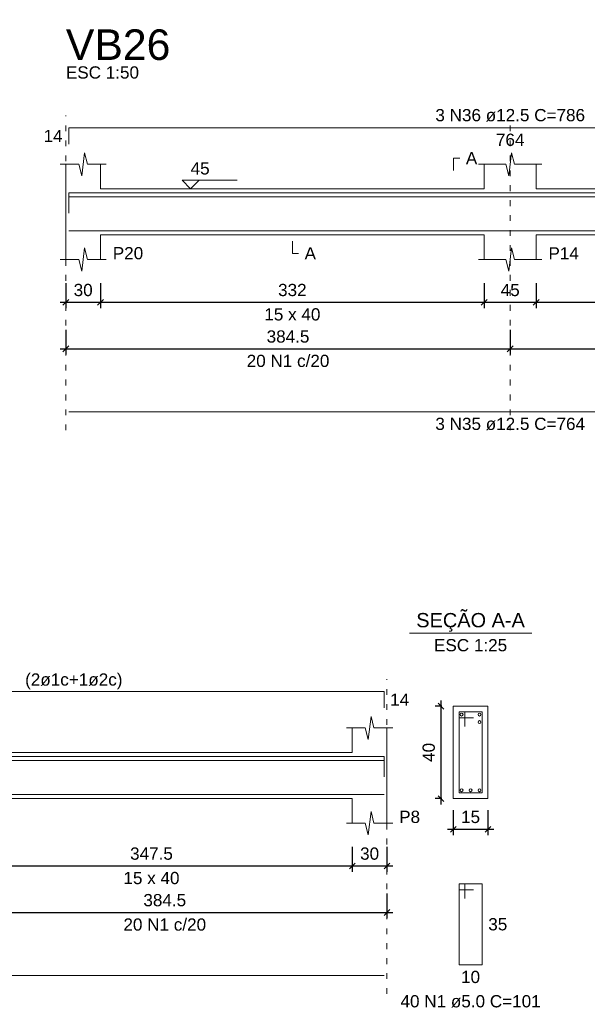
# Model space of a CAD drawing. Header units: millimetres. Extents: x 10906 to 25863, y 1966 to 4861.
# Tile 66 of 163: x 11317 to 11327, y 3000 to 3017. Entities that reach past the tile are written whole.
import ezdxf

# ---------------------------------------------------------------- set-up
doc = ezdxf.new("R2010")
doc.units = ezdxf.units.MM
doc.linetypes.add('DOT2', pattern=[3.175, 0, -3.175])
for name, color, linetype, lineweight in [('Descrição da armadura', 7, 'Continuous', 5), ('DT-Barras na forma', 40, 'Continuous', 5), ('DT-Barras no corte', 5, 'Continuous', 5), ('DT-Barras rebatidas', 40, 'Continuous', 5), ('DT-Cotas', 4, 'Continuous', 5), ('DT-Forma', 5, 'Continuous', 5), ('DT-Pontilhado', 7, 'DOT2', 5), ('DT-Textos', 7, 'Continuous', 5), ('DT-Título', 7, 'Continuous', 20), ('Textos armaduras', 7, 'Continuous', 5)]:
    doc.layers.add(name, color=color, linetype=linetype, lineweight=lineweight)
doc.styles.add('Arial', font='arial.ttf')
doc.styles.get("Standard").update_dxf_attribs({"font": 'arial.ttf'})
doc.dimstyles.new('UM_25.000000', dxfattribs={"dimtxt": 0.18, "dimasz": 0.1, "dimexe": 0.1, "dimexo": 0.2, "dimgap": 0, "dimtad": 1, "dimtih": 1, "dimtoh": 1, "dimdec": 1, "dimlfac": 25, "dimzin": 0, "dimdsep": 46, "dimtxsty": 'Standard', "dimcen": 0.09, "dimdle": 0.1, "dimclrd": 256, "dimclre": 256, "dimclrt": 7, "dimadec": 1, "dimazin": 2, "dimtfac": 1, "dimtdec": 1, "dimtofl": 0, "dimtmove": 0, "dimatfit": 3, "dimfxl": 1, "dimtolj": 1, "dimarcsym": 0})
doc.dimstyles.new('UM_50.000000', dxfattribs={"dimtxt": 0.18, "dimasz": 0.2, "dimexe": 0.2, "dimexo": 0.5, "dimgap": 0, "dimtad": 1, "dimtih": 1, "dimtoh": 1, "dimlfac": 50, "dimzin": 0, "dimdsep": 46, "dimtxsty": 'Standard', "dimcen": 0.09, "dimdle": 0.2, "dimclrd": 256, "dimclre": 256, "dimclrt": 7, "dimazin": 0, "dimtfac": 1, "dimtofl": 0, "dimtmove": 0, "dimatfit": 3, "dimfxl": 1, "dimtolj": 1, "dimtzin": 0, "dimarcsym": 0})

# ---------------------------------------------------------------- blocks, each defined once
blk = doc.blocks.new('_Oblique')
at = {"color": 0, "linetype": 'ByBlock', "lineweight": -2}
blk.add_line((-0.5, -0.5), (0.5, 0.5), dxfattribs=at)
blk = doc.blocks.new('*D245')
at = {"layer": 'Defpoints', "color": 0, "transparency": 16777216}
for p in [(11317.692, 3012.349), (11318.292, 3012.349), (11318.292, 3011.819)]:
    blk.add_point(p, dxfattribs=at)
at = {"layer": 'DT-Cotas', "lineweight": -2, "transparency": 16777216}
for p, q in [((11317.692, 3012.149), (11317.692, 3011.719)), ((11318.292, 3012.149), (11318.292, 3011.719)), ((11317.592, 3011.819), (11318.392, 3011.819))]:
    blk.add_line(p, q, dxfattribs=at)
at = {"layer": 'DT-Cotas', "lineweight": -2, "transparency": 16777216, "xscale": 0.1, "yscale": 0.1, "zscale": 0.1, "rotation": 180}
blk.add_blockref('_Oblique', (11317.692, 3011.819), dxfattribs=at)
at = {"layer": 'DT-Cotas', "lineweight": -2, "transparency": 16777216, "xscale": 0.1, "yscale": 0.1, "zscale": 0.1}
blk.add_blockref('_Oblique', (11318.292, 3011.819), dxfattribs=at)
at = {"layer": 'DT-Cotas', "color": 7, "transparency": 16777216, "insert": (11317.992, 3012.031), "char_height": 0.2118, "attachment_point": 5, "rotation": 0.0057, "style": 'Arial'}
blk.add_mtext('\\A1;30', dxfattribs=at)
blk = doc.blocks.new('*D246')
at = {"layer": 'Defpoints', "color": 0, "transparency": 16777216}
for p in [(11318.292, 3012.349), (11324.932, 3012.349), (11324.932, 3011.819)]:
    blk.add_point(p, dxfattribs=at)
at = {"layer": 'DT-Cotas', "lineweight": -2, "transparency": 16777216}
for p, q in [((11318.292, 3012.149), (11318.292, 3011.719)), ((11324.932, 3012.149), (11324.932, 3011.719)), ((11318.192, 3011.819), (11325.032, 3011.819))]:
    blk.add_line(p, q, dxfattribs=at)
at = {"layer": 'DT-Cotas', "lineweight": -2, "transparency": 16777216, "xscale": 0.1, "yscale": 0.1, "zscale": 0.1, "rotation": 180}
blk.add_blockref('_Oblique', (11318.292, 3011.819), dxfattribs=at)
at = {"layer": 'DT-Cotas', "lineweight": -2, "transparency": 16777216, "xscale": 0.1, "yscale": 0.1, "zscale": 0.1}
blk.add_blockref('_Oblique', (11324.932, 3011.819), dxfattribs=at)
at = {"layer": 'DT-Cotas', "color": 7, "transparency": 16777216, "insert": (11321.612, 3012.031), "char_height": 0.2118, "attachment_point": 5, "rotation": 0.0057, "style": 'Arial'}
blk.add_mtext('\\A1;332', dxfattribs=at)
blk = doc.blocks.new('*D247')
at = {"layer": 'Defpoints', "color": 0, "transparency": 16777216}
for p in [(11324.932, 3012.349), (11325.832, 3012.349), (11325.832, 3011.819)]:
    blk.add_point(p, dxfattribs=at)
at = {"layer": 'DT-Cotas', "lineweight": -2, "transparency": 16777216}
for p, q in [((11324.932, 3012.149), (11324.932, 3011.719)), ((11325.832, 3012.149), (11325.832, 3011.719)), ((11324.832, 3011.819), (11325.932, 3011.819))]:
    blk.add_line(p, q, dxfattribs=at)
at = {"layer": 'DT-Cotas', "lineweight": -2, "transparency": 16777216, "xscale": 0.1, "yscale": 0.1, "zscale": 0.1, "rotation": 180}
blk.add_blockref('_Oblique', (11324.932, 3011.819), dxfattribs=at)
at = {"layer": 'DT-Cotas', "lineweight": -2, "transparency": 16777216, "xscale": 0.1, "yscale": 0.1, "zscale": 0.1}
blk.add_blockref('_Oblique', (11325.832, 3011.819), dxfattribs=at)
at = {"layer": 'DT-Cotas', "color": 7, "transparency": 16777216, "insert": (11325.382, 3012.031), "char_height": 0.2118, "attachment_point": 5, "rotation": 0.0057, "style": 'Arial'}
blk.add_mtext('\\A1;45', dxfattribs=at)
blk = doc.blocks.new('*D248')
at = {"layer": 'Defpoints', "color": 0, "transparency": 16777216}
for p in [(11325.832, 3012.349), (11332.472, 3012.349), (11332.472, 3011.819)]:
    blk.add_point(p, dxfattribs=at)
at = {"layer": 'DT-Cotas', "lineweight": -2, "transparency": 16777216}
for p, q in [((11325.832, 3012.149), (11325.832, 3011.719)), ((11332.472, 3012.149), (11332.472, 3011.719)), ((11325.732, 3011.819), (11332.572, 3011.819))]:
    blk.add_line(p, q, dxfattribs=at)
at = {"layer": 'DT-Cotas', "lineweight": -2, "transparency": 16777216, "xscale": 0.1, "yscale": 0.1, "zscale": 0.1, "rotation": 180}
blk.add_blockref('_Oblique', (11325.832, 3011.819), dxfattribs=at)
at = {"layer": 'DT-Cotas', "lineweight": -2, "transparency": 16777216, "xscale": 0.1, "yscale": 0.1, "zscale": 0.1}
blk.add_blockref('_Oblique', (11332.472, 3011.819), dxfattribs=at)
at = {"layer": 'DT-Cotas', "color": 7, "transparency": 16777216, "insert": (11329.152, 3012.031), "char_height": 0.2118, "attachment_point": 5, "rotation": 0.0057, "style": 'Arial'}
blk.add_mtext('\\A1;332', dxfattribs=at)
blk = doc.blocks.new('*D250')
at = {"layer": 'Defpoints', "color": 0, "transparency": 16777216}
for p in [(11317.692, 3011.544), (11325.382, 3011.544), (11325.382, 3011.014)]:
    blk.add_point(p, dxfattribs=at)
at = {"layer": 'DT-Cotas', "lineweight": -2, "transparency": 16777216}
for p, q in [((11317.692, 3011.344), (11317.692, 3010.914)), ((11325.382, 3011.344), (11325.382, 3010.914)), ((11317.592, 3011.014), (11325.482, 3011.014))]:
    blk.add_line(p, q, dxfattribs=at)
at = {"layer": 'DT-Cotas', "lineweight": -2, "transparency": 16777216, "xscale": 0.1, "yscale": 0.1, "zscale": 0.1, "rotation": 180}
blk.add_blockref('_Oblique', (11317.692, 3011.014), dxfattribs=at)
at = {"layer": 'DT-Cotas', "lineweight": -2, "transparency": 16777216, "xscale": 0.1, "yscale": 0.1, "zscale": 0.1}
blk.add_blockref('_Oblique', (11325.382, 3011.014), dxfattribs=at)
at = {"layer": 'DT-Cotas', "color": 7, "transparency": 16777216, "insert": (11321.537, 3011.226), "char_height": 0.2118, "attachment_point": 5, "rotation": 0.0057, "style": 'Arial'}
blk.add_mtext('\\A1;384.5', dxfattribs=at)
blk = doc.blocks.new('*D251')
at = {"layer": 'Defpoints', "color": 0, "transparency": 16777216}
for p in [(11325.382, 3011.544), (11333.072, 3011.544), (11333.072, 3011.014)]:
    blk.add_point(p, dxfattribs=at)
at = {"layer": 'DT-Cotas', "lineweight": -2, "transparency": 16777216}
for p, q in [((11325.382, 3011.344), (11325.382, 3010.914)), ((11333.072, 3011.344), (11333.072, 3010.914)), ((11325.282, 3011.014), (11333.172, 3011.014))]:
    blk.add_line(p, q, dxfattribs=at)
at = {"layer": 'DT-Cotas', "lineweight": -2, "transparency": 16777216, "xscale": 0.1, "yscale": 0.1, "zscale": 0.1, "rotation": 180}
blk.add_blockref('_Oblique', (11325.382, 3011.014), dxfattribs=at)
at = {"layer": 'DT-Cotas', "lineweight": -2, "transparency": 16777216, "xscale": 0.1, "yscale": 0.1, "zscale": 0.1}
blk.add_blockref('_Oblique', (11333.072, 3011.014), dxfattribs=at)
at = {"layer": 'DT-Cotas', "color": 7, "transparency": 16777216, "insert": (11329.227, 3011.226), "char_height": 0.2118, "attachment_point": 5, "rotation": 0.0057, "style": 'Arial'}
blk.add_mtext('\\A1;384.5', dxfattribs=at)
blk = doc.blocks.new('*D301')
at = {"layer": 'Defpoints', "color": 0, "transparency": 16777216}
for p in [(11315.699, 3002.593), (11322.649, 3002.593), (11322.649, 3002.064)]:
    blk.add_point(p, dxfattribs=at)
at = {"layer": 'DT-Cotas', "lineweight": -2, "transparency": 16777216}
for p, q in [((11315.699, 3002.393), (11315.699, 3001.964)), ((11322.649, 3002.393), (11322.649, 3001.964)), ((11315.599, 3002.064), (11322.749, 3002.064))]:
    blk.add_line(p, q, dxfattribs=at)
at = {"layer": 'DT-Cotas', "lineweight": -2, "transparency": 16777216, "xscale": 0.1, "yscale": 0.1, "zscale": 0.1, "rotation": 180}
blk.add_blockref('_Oblique', (11315.699, 3002.064), dxfattribs=at)
at = {"layer": 'DT-Cotas', "lineweight": -2, "transparency": 16777216, "xscale": 0.1, "yscale": 0.1, "zscale": 0.1}
blk.add_blockref('_Oblique', (11322.649, 3002.064), dxfattribs=at)
at = {"layer": 'DT-Cotas', "color": 7, "transparency": 16777216, "insert": (11319.174, 3002.276), "char_height": 0.2118, "attachment_point": 5, "rotation": 0.0057, "style": 'Arial'}
blk.add_mtext('\\A1;347.5', dxfattribs=at)
blk = doc.blocks.new('*D302')
at = {"layer": 'Defpoints', "color": 0, "transparency": 16777216}
for p in [(11322.649, 3002.593), (11323.249, 3002.593), (11323.249, 3002.064)]:
    blk.add_point(p, dxfattribs=at)
at = {"layer": 'DT-Cotas', "lineweight": -2, "transparency": 16777216}
for p, q in [((11322.649, 3002.393), (11322.649, 3001.964)), ((11323.249, 3002.393), (11323.249, 3001.964)), ((11322.549, 3002.064), (11323.349, 3002.064))]:
    blk.add_line(p, q, dxfattribs=at)
at = {"layer": 'DT-Cotas', "lineweight": -2, "transparency": 16777216, "xscale": 0.1, "yscale": 0.1, "zscale": 0.1, "rotation": 180}
blk.add_blockref('_Oblique', (11322.649, 3002.064), dxfattribs=at)
at = {"layer": 'DT-Cotas', "lineweight": -2, "transparency": 16777216, "xscale": 0.1, "yscale": 0.1, "zscale": 0.1}
blk.add_blockref('_Oblique', (11323.249, 3002.064), dxfattribs=at)
at = {"layer": 'DT-Cotas', "color": 7, "transparency": 16777216, "insert": (11322.949, 3002.276), "char_height": 0.2118, "attachment_point": 5, "rotation": 0.0057, "style": 'Arial'}
blk.add_mtext('\\A1;30', dxfattribs=at)
blk = doc.blocks.new('*D304')
at = {"layer": 'Defpoints', "color": 0, "transparency": 16777216}
for p in [(11315.559, 3001.788), (11323.249, 3001.788), (11323.249, 3001.259)]:
    blk.add_point(p, dxfattribs=at)
at = {"layer": 'DT-Cotas', "lineweight": -2, "transparency": 16777216}
for p, q in [((11315.559, 3001.588), (11315.559, 3001.159)), ((11323.249, 3001.588), (11323.249, 3001.159)), ((11315.459, 3001.259), (11323.349, 3001.259))]:
    blk.add_line(p, q, dxfattribs=at)
at = {"layer": 'DT-Cotas', "lineweight": -2, "transparency": 16777216, "xscale": 0.1, "yscale": 0.1, "zscale": 0.1, "rotation": 180}
blk.add_blockref('_Oblique', (11315.559, 3001.259), dxfattribs=at)
at = {"layer": 'DT-Cotas', "lineweight": -2, "transparency": 16777216, "xscale": 0.1, "yscale": 0.1, "zscale": 0.1}
blk.add_blockref('_Oblique', (11323.249, 3001.259), dxfattribs=at)
at = {"layer": 'DT-Cotas', "color": 7, "transparency": 16777216, "insert": (11319.404, 3001.471), "char_height": 0.2118, "attachment_point": 5, "rotation": 0.0057, "style": 'Arial'}
blk.add_mtext('\\A1;384.5', dxfattribs=at)
blk = doc.blocks.new('*D312')
at = {"layer": 'Defpoints', "color": 0, "transparency": 16777216}
for p in [(11324.185, 3004.829), (11324.396, 3004.829), (11324.396, 3003.229)]:
    blk.add_point(p, dxfattribs=at)
at = {"layer": 'DT-Cotas', "lineweight": -2, "transparency": 16777216}
for p, q in [((11324.185, 3003.129), (11324.185, 3004.929)), ((11324.196, 3004.829), (11324.085, 3004.829)), ((11324.196, 3003.229), (11324.085, 3003.229))]:
    blk.add_line(p, q, dxfattribs=at)
at = {"layer": 'DT-Cotas', "lineweight": -2, "transparency": 16777216, "xscale": 0.1, "yscale": 0.1, "zscale": 0.1}
for p, rotation in [((11324.185, 3004.829), 90), ((11324.185, 3003.229), 270)]:
    blk.add_blockref('_Oblique', p, dxfattribs=dict(at, rotation=rotation))
at = {"layer": 'DT-Cotas', "color": 7, "transparency": 16777216, "insert": (11323.973, 3004.029), "char_height": 0.2118, "attachment_point": 5, "rotation": 90, "style": 'Arial'}
blk.add_mtext('\\A1;40', dxfattribs=at)
blk = doc.blocks.new('*D313')
at = {"layer": 'Defpoints', "color": 0, "transparency": 16777216}
for p in [(11324.396, 3003.229), (11324.996, 3003.229), (11324.996, 3002.699)]:
    blk.add_point(p, dxfattribs=at)
at = {"layer": 'DT-Cotas', "lineweight": -2, "transparency": 16777216}
for p, q in [((11324.396, 3003.029), (11324.396, 3002.599)), ((11324.996, 3003.029), (11324.996, 3002.599)), ((11324.296, 3002.699), (11325.096, 3002.699))]:
    blk.add_line(p, q, dxfattribs=at)
at = {"layer": 'DT-Cotas', "lineweight": -2, "transparency": 16777216, "xscale": 0.1, "yscale": 0.1, "zscale": 0.1, "rotation": 180}
blk.add_blockref('_Oblique', (11324.396, 3002.699), dxfattribs=at)
at = {"layer": 'DT-Cotas', "lineweight": -2, "transparency": 16777216, "xscale": 0.1, "yscale": 0.1, "zscale": 0.1}
blk.add_blockref('_Oblique', (11324.996, 3002.699), dxfattribs=at)
at = {"layer": 'DT-Cotas', "color": 7, "transparency": 16777216, "insert": (11324.696, 3002.911), "char_height": 0.2118, "attachment_point": 5, "rotation": 0.0057, "style": 'Arial'}
blk.add_mtext('\\A1;15', dxfattribs=at)

msp = doc.modelspace()

# ---------------------------------------------------------------- linework, layer by layer
at = {"layer": 'DT-Barras na forma'}
for p, q in [((11324.59646, 3004.72864), (11324.49646, 3004.72864)), ((11324.49646, 3004.72864), (11324.49646, 3003.32864)), ((11324.89646, 3004.72864), (11324.49646, 3004.72864)), ((11324.49646, 3004.72864), (11324.49646, 3004.62864)), ((11324.59646, 3004.47864), (11324.59646, 3004.72864)), ((11324.89646, 3003.32864), (11324.89646, 3004.72864)), ((11324.49646, 3004.62864), (11324.74646, 3004.62864)), ((11324.49646, 3003.32864), (11324.89646, 3003.32864))]:
    msp.add_line(p, q, dxfattribs=at)
for points in [[(11317.7422, 3013.42405), (11317.7422, 3013.71155), (11333.0222, 3013.71155), (11333.0222, 3013.42405)], [(11317.7422, 3013.35905), (11317.7422, 3013.64655), (11333.0222, 3013.64655), (11333.0222, 3013.35905)], [(11317.7422, 3013.05655), (11333.0222, 3013.05655)], [(11307.91878, 3003.66864), (11307.91878, 3003.95614), (11323.19878, 3003.95614), (11323.19878, 3003.66864)], [(11307.91878, 3003.60364), (11307.91878, 3003.89114), (11323.19878, 3003.89114), (11323.19878, 3003.60364)], [(11307.91878, 3003.30114), (11323.19878, 3003.30114)]]:
    msp.add_lwpolyline(points, dxfattribs=at)
at = {"layer": 'DT-Barras no corte'}
for centre in [(11324.54146, 3004.68364), (11324.85146, 3004.68364), (11324.85146, 3004.55364), (11324.54146, 3003.37364), (11324.69646, 3003.37364), (11324.85146, 3003.37364)]:
    msp.add_circle(centre, 0.025, dxfattribs=at)
at = {"layer": 'DT-Barras rebatidas'}
for p, q in [((11317.7422, 3014.55365), (11317.7422, 3014.84115)), ((11317.7422, 3014.84115), (11333.0222, 3014.84115)), ((11317.7422, 3009.92191), (11333.0222, 3009.92191)), ((11307.91878, 3005.08574), (11323.19878, 3005.08574)), ((11323.19878, 3005.08574), (11323.19878, 3004.79824)), ((11324.59646, 3001.75194), (11324.49646, 3001.75194)), ((11324.49646, 3001.75194), (11324.49646, 3000.35194)), ((11324.89646, 3001.75194), (11324.49646, 3001.75194)), ((11324.49646, 3001.75194), (11324.49646, 3001.65194)), ((11324.49646, 3001.65194), (11324.74646, 3001.65194)), ((11324.59646, 3001.50194), (11324.59646, 3001.75194)), ((11324.89646, 3000.35194), (11324.89646, 3001.75194)), ((11324.49646, 3000.35194), (11324.89646, 3000.35194)), ((11307.91878, 3000.1665), (11323.19878, 3000.1665))]:
    msp.add_line(p, q, dxfattribs=at)
at = {"layer": 'DT-Forma'}
for p, q in [((11317.9672, 3014.00765), (11318.0172, 3014.40765)), ((11318.0172, 3014.40765), (11318.0672, 3014.20765)), ((11325.3572, 3014.00765), (11325.4072, 3014.40765)), ((11325.4072, 3014.40765), (11325.4572, 3014.20765)), ((11317.5922, 3014.20765), (11317.9172, 3014.20765)), ((11317.6922, 3013.78405), (11317.6922, 3014.20765)), ((11317.9172, 3014.20765), (11317.9672, 3014.00765)), ((11318.0672, 3014.20765), (11318.3922, 3014.20765)), ((11318.2922, 3014.20765), (11318.2922, 3013.78405)), ((11324.8322, 3014.20765), (11325.3072, 3014.20765)), ((11324.9322, 3013.78405), (11324.9322, 3014.20765)), ((11325.3072, 3014.20765), (11325.3572, 3014.00765)), ((11325.4572, 3014.20765), (11325.9322, 3014.20765)), ((11325.8322, 3014.20765), (11325.8322, 3013.78405)), ((11318.2922, 3013.78405), (11324.9322, 3013.78405)), ((11325.8322, 3013.78405), (11332.4722, 3013.78405)), ((11317.6922, 3012.98405), (11317.6922, 3012.56045)), ((11318.2922, 3012.56045), (11318.2922, 3012.98405)), ((11318.2922, 3012.98405), (11324.9322, 3012.98405)), ((11324.9322, 3012.98405), (11324.9322, 3012.56045)), ((11325.8322, 3012.56045), (11325.8322, 3012.98405)), ((11325.8322, 3012.98405), (11332.4722, 3012.98405)), ((11317.9672, 3012.36045), (11318.0172, 3012.76045)), ((11318.0172, 3012.76045), (11318.0672, 3012.56045)), ((11325.3572, 3012.36045), (11325.4072, 3012.76045)), ((11325.4072, 3012.76045), (11325.4572, 3012.56045)), ((11317.5922, 3012.56045), (11317.9172, 3012.56045)), ((11317.9172, 3012.56045), (11317.9672, 3012.36045)), ((11318.0672, 3012.56045), (11318.3922, 3012.56045)), ((11324.8322, 3012.56045), (11325.3072, 3012.56045)), ((11325.3072, 3012.56045), (11325.3572, 3012.36045)), ((11325.4572, 3012.56045), (11325.9322, 3012.56045)), ((11324.99646, 3004.82864), (11324.39646, 3004.82864)), ((11324.39646, 3004.82864), (11324.39646, 3004.82864)), ((11324.39646, 3004.82864), (11324.39646, 3003.22864)), ((11324.99646, 3003.22864), (11324.99646, 3004.82864)), ((11324.99646, 3004.82864), (11324.99646, 3004.82864)), ((11322.92378, 3004.25224), (11322.97378, 3004.65224)), ((11322.97378, 3004.65224), (11323.02378, 3004.45224)), ((11322.54878, 3004.45224), (11322.87378, 3004.45224)), ((11322.64878, 3004.02864), (11322.64878, 3004.45224)), ((11322.87378, 3004.45224), (11322.92378, 3004.25224)), ((11323.02378, 3004.45224), (11323.34878, 3004.45224)), ((11323.24878, 3004.45224), (11323.24878, 3004.02864)), ((11315.69878, 3004.02864), (11322.64878, 3004.02864)), ((11315.69878, 3003.22864), (11322.64878, 3003.22864)), ((11322.64878, 3003.22864), (11322.64878, 3002.80504)), ((11323.24878, 3002.80504), (11323.24878, 3003.22864)), ((11324.39646, 3003.22864), (11324.99646, 3003.22864)), ((11324.39646, 3003.22864), (11324.39646, 3003.22864)), ((11324.99646, 3003.22864), (11324.99646, 3003.22864)), ((11322.92378, 3002.60504), (11322.97378, 3003.00504)), ((11322.97378, 3003.00504), (11323.02378, 3002.80504)), ((11322.54878, 3002.80504), (11322.87378, 3002.80504)), ((11322.87378, 3002.80504), (11322.92378, 3002.60504)), ((11323.02378, 3002.80504), (11323.34878, 3002.80504))]:
    msp.add_line(p, q, dxfattribs=at)
at = {"layer": 'DT-Forma', "linetype": 'Continuous'}
for p, q in [((11317.6922, 3012.98405), (11317.6922, 3013.78405)), ((11323.24878, 3004.02864), (11323.24878, 3003.22864))]:
    msp.add_line(p, q, dxfattribs=at)
at = {"layer": 'DT-Pontilhado', "ltscale": 0.05}
for p, q in [((11317.6922, 3009.60421), (11317.6922, 3015.05295)), ((11325.3822, 3009.60421), (11325.3822, 3015.05295)), ((11323.24878, 2999.8488), (11323.24878, 3005.29754))]:
    msp.add_line(p, q, dxfattribs=at)
at = {"layer": 'DT-Textos'}
msp.add_line((11323.63746, 3006.09354), (11325.75546, 3006.09354), dxfattribs=at)
for points in [[(11324.4027, 3014.10175), (11324.4027, 3014.31355), (11324.5086, 3014.31355)], [(11319.9992, 3013.93231), (11319.85094, 3013.78405), (11319.70268, 3013.93231), (11320.65578, 3013.93231)], [(11321.6122, 3012.87815), (11321.6122, 3012.66635), (11321.7181, 3012.66635)]]:
    msp.add_lwpolyline(points, dxfattribs=at)

# ---------------------------------------------------------------- texts
at = {"layer": 'Descrição da armadura', "linetype": 'Continuous', "char_height": 0.2118, "attachment_point": 8, "line_spacing_factor": 0.798, "style": 'Arial'}
for s, insert, width in [('3 N36 ø12.5 C=786', (11325.3822, 3014.94705), 5.1946527), ('20 N1 c/20', (11321.5372, 3010.69661), 2.8693417), ('3 N35 ø12.5 C=764', (11325.3822, 3009.60421), 5.1946527), ('20 N1 c/20', (11319.40378, 3000.9412), 2.8693417)]:
    msp.add_mtext(s, dxfattribs=dict(at, insert=insert, width=width))
at = {"layer": 'Descrição da armadura', "color": 7, "linetype": 'Continuous', "insert": (11324.69646, 2999.61064), "char_height": 0.2118, "width": 4.8647001, "attachment_point": 8, "line_spacing_factor": 0.798, "style": 'Arial'}
msp.add_mtext('40 N1 ø5.0 C=101', dxfattribs=at)
at = {"layer": 'DT-Textos', "line_spacing_factor": 0.798, "style": 'Arial'}
for s, insert, char_height, width, attachment_point in [('ESC 1:50', (11317.6922, 3015.68835), 0.2118, 1.901901, 7), ('A', (11324.6145, 3014.20765), 0.2118, 0.296372, 7), ('45', (11319.85094, 3014.02762), 0.2118, 0.4942426, 7), ('P20', (11318.504, 3012.56045), 0.2118, 0.7906146, 7), ('A', (11321.824, 3012.56045), 0.2118, 0.296372, 7), ('P14', (11326.044, 3012.56045), 0.2118, 0.7906146, 7), ('15 x 40', (11321.6122, 3011.50145), 0.2118, 1.45756, 8), ('SEÇÃO A-A', (11324.696, 3006.11832), 0.2471, 4.8395853, 8), ('ESC 1:25', (11324.69646, 3005.77584), 0.2118, 1.901901, 8), ('(2ø1c+1ø2c)', (11316.98693, 3005.12132), 0.2118, 2.5310949, 7), ('P8', (11323.46058, 3002.80504), 0.2118, 0.5434933, 7), ('15 x 40', (11319.17378, 3001.74604), 0.2118, 1.45756, 8)]:
    msp.add_mtext(s, dxfattribs=dict(at, insert=insert, char_height=char_height, width=width, attachment_point=attachment_point))
at = {"layer": 'DT-Título', "insert": (11317.6922, 3016.00605), "char_height": 0.5295, "width": 3.2609597, "attachment_point": 7, "line_spacing_factor": 0.798, "style": 'Arial'}
msp.add_mtext('VB26', dxfattribs=at)
at = {"layer": 'Textos armaduras', "linetype": 'Continuous', "char_height": 0.2118, "attachment_point": 7, "line_spacing_factor": 0.798, "style": 'Arial'}
for s, insert, width in [('14', (11317.30635, 3014.5915), 0.6599051), ('764', (11325.13474, 3014.52345), 0.9898577), ('14', (11323.30468, 3004.83609), 0.6599051)]:
    msp.add_mtext(s, dxfattribs=dict(at, insert=insert, width=width))
at = {"layer": 'Textos armaduras', "color": 7, "linetype": 'Continuous', "char_height": 0.2118, "width": 0.6599051, "attachment_point": 7, "line_spacing_factor": 0.798, "style": 'Arial'}
for s, insert in [('35', (11325.00236, 3000.94604)), ('10', (11324.53148, 3000.03424))]:
    msp.add_mtext(s, dxfattribs=dict(at, insert=insert))

# ---------------------------------------------------------------- dimensions: what is measured, and where the dimension line sits
at = {"layer": 'DT-Cotas'}
for base, p1, p2, dimstyle, override, picture, middle in [((11318.2922, 3011.81915), (11317.6922, 3012.34865), (11318.2922, 3012.34865), 'UM_50.000000', {"dimtxt": 0.2118, "dimasz": 0.1, "dimexe": 0.1, "dimexo": 0.2, "dimtad": 1, "dimtih": 0, "dimtoh": 0, "dimdec": 1, "dimlfac": 50, "dimzin": 8, "dimtxsty": 'Arial', "dimblk": 'Oblique', "dimblk1": 'Oblique', "dimblk2": 'Oblique', "dimsah": 1, "dimdle": 0.1, "dimse1": 0, "dimse2": 0, "dimclrt": 7, "dimadec": 1, "dimazin": 3, "dimtmove": 2, "dimldrblk": 'Oblique'}, '*D245', (11317.9922, 3012.03095)), ((11324.9322, 3011.81915), (11318.2922, 3012.34865), (11324.9322, 3012.34865), 'UM_50.000000', {"dimtxt": 0.2118, "dimasz": 0.1, "dimexe": 0.1, "dimexo": 0.2, "dimtad": 1, "dimtih": 0, "dimtoh": 0, "dimdec": 1, "dimlfac": 50, "dimzin": 8, "dimtxsty": 'Arial', "dimblk": 'Oblique', "dimblk1": 'Oblique', "dimblk2": 'Oblique', "dimsah": 1, "dimdle": 0.1, "dimse1": 0, "dimse2": 0, "dimclrt": 7, "dimadec": 1, "dimazin": 3, "dimtmove": 2, "dimldrblk": 'Oblique'}, '*D246', (11321.6122, 3012.03095)), ((11325.8322, 3011.81915), (11324.9322, 3012.34865), (11325.8322, 3012.34865), 'UM_50.000000', {"dimtxt": 0.2118, "dimasz": 0.1, "dimexe": 0.1, "dimexo": 0.2, "dimtad": 1, "dimtih": 0, "dimtoh": 0, "dimdec": 1, "dimlfac": 50, "dimzin": 8, "dimtxsty": 'Arial', "dimblk": 'Oblique', "dimblk1": 'Oblique', "dimblk2": 'Oblique', "dimsah": 1, "dimdle": 0.1, "dimse1": 0, "dimse2": 0, "dimclrt": 7, "dimadec": 1, "dimazin": 3, "dimtmove": 2, "dimldrblk": 'Oblique'}, '*D247', (11325.3822, 3012.03095)), ((11332.4722, 3011.81915), (11325.8322, 3012.34865), (11332.4722, 3012.34865), 'UM_50.000000', {"dimtxt": 0.2118, "dimasz": 0.1, "dimexe": 0.1, "dimexo": 0.2, "dimtad": 1, "dimtih": 0, "dimtoh": 0, "dimdec": 1, "dimlfac": 50, "dimzin": 8, "dimtxsty": 'Arial', "dimblk": 'Oblique', "dimblk1": 'Oblique', "dimblk2": 'Oblique', "dimsah": 1, "dimdle": 0.1, "dimse1": 0, "dimse2": 0, "dimclrt": 7, "dimadec": 1, "dimazin": 3, "dimtmove": 2, "dimldrblk": 'Oblique'}, '*D248', (11329.1522, 3012.03095)), ((11325.3822, 3011.01431), (11317.6922, 3011.54381), (11325.3822, 3011.54381), 'UM_50.000000', {"dimtxt": 0.2118, "dimasz": 0.1, "dimexe": 0.1, "dimexo": 0.2, "dimtad": 1, "dimtih": 0, "dimtoh": 0, "dimdec": 1, "dimlfac": 50, "dimzin": 8, "dimtxsty": 'Arial', "dimblk": 'Oblique', "dimblk1": 'Oblique', "dimblk2": 'Oblique', "dimsah": 1, "dimdle": 0.1, "dimse1": 0, "dimse2": 0, "dimclrt": 7, "dimadec": 1, "dimazin": 3, "dimtmove": 2, "dimldrblk": 'Oblique'}, '*D250', (11321.5372, 3011.22611)), ((11333.0722, 3011.01431), (11325.3822, 3011.54381), (11333.0722, 3011.54381), 'UM_50.000000', {"dimtxt": 0.2118, "dimasz": 0.1, "dimexe": 0.1, "dimexo": 0.2, "dimtad": 1, "dimtih": 0, "dimtoh": 0, "dimdec": 1, "dimlfac": 50, "dimzin": 8, "dimtxsty": 'Arial', "dimblk": 'Oblique', "dimblk1": 'Oblique', "dimblk2": 'Oblique', "dimsah": 1, "dimdle": 0.1, "dimse1": 0, "dimse2": 0, "dimclrt": 7, "dimadec": 1, "dimazin": 3, "dimtmove": 2, "dimldrblk": 'Oblique'}, '*D251', (11329.2272, 3011.22611)), ((11324.99646, 3002.69914), (11324.39646, 3003.22864), (11324.99646, 3003.22864), 'UM_25.000000', {"dimtxt": 0.2118, "dimasz": 0.1, "dimexe": 0.1, "dimexo": 0.2, "dimtad": 1, "dimtih": 0, "dimtoh": 0, "dimdec": 1, "dimlfac": 25, "dimzin": 8, "dimtxsty": 'Arial', "dimblk": 'Oblique', "dimblk1": 'Oblique', "dimblk2": 'Oblique', "dimsah": 1, "dimdle": 0.1, "dimse1": 0, "dimse2": 0, "dimclrt": 7, "dimadec": 1, "dimazin": 3, "dimtmove": 2, "dimldrblk": 'Oblique'}, '*D313', (11324.69646, 3002.91094)), ((11322.64878, 3002.06374), (11315.69878, 3002.59324), (11322.64878, 3002.59324), 'UM_50.000000', {"dimtxt": 0.2118, "dimasz": 0.1, "dimexe": 0.1, "dimexo": 0.2, "dimtad": 1, "dimtih": 0, "dimtoh": 0, "dimdec": 1, "dimlfac": 50, "dimzin": 8, "dimtxsty": 'Arial', "dimblk": 'Oblique', "dimblk1": 'Oblique', "dimblk2": 'Oblique', "dimsah": 1, "dimdle": 0.1, "dimse1": 0, "dimse2": 0, "dimclrt": 7, "dimadec": 1, "dimazin": 3, "dimtmove": 2, "dimldrblk": 'Oblique'}, '*D301', (11319.17378, 3002.27554)), ((11323.24878, 3002.06374), (11322.64878, 3002.59324), (11323.24878, 3002.59324), 'UM_50.000000', {"dimtxt": 0.2118, "dimasz": 0.1, "dimexe": 0.1, "dimexo": 0.2, "dimtad": 1, "dimtih": 0, "dimtoh": 0, "dimdec": 1, "dimlfac": 50, "dimzin": 8, "dimtxsty": 'Arial', "dimblk": 'Oblique', "dimblk1": 'Oblique', "dimblk2": 'Oblique', "dimsah": 1, "dimdle": 0.1, "dimse1": 0, "dimse2": 0, "dimclrt": 7, "dimadec": 1, "dimazin": 3, "dimtmove": 2, "dimldrblk": 'Oblique'}, '*D302', (11322.94878, 3002.27554)), ((11323.24878, 3001.2589), (11315.55878, 3001.7884), (11323.24878, 3001.7884), 'UM_50.000000', {"dimtxt": 0.2118, "dimasz": 0.1, "dimexe": 0.1, "dimexo": 0.2, "dimtad": 1, "dimtih": 0, "dimtoh": 0, "dimdec": 1, "dimlfac": 50, "dimzin": 8, "dimtxsty": 'Arial', "dimblk": 'Oblique', "dimblk1": 'Oblique', "dimblk2": 'Oblique', "dimsah": 1, "dimdle": 0.1, "dimse1": 0, "dimse2": 0, "dimclrt": 7, "dimadec": 1, "dimazin": 3, "dimtmove": 2, "dimldrblk": 'Oblique'}, '*D304', (11319.40378, 3001.4707))]:
    dim = msp.add_linear_dim(base=base, p1=p1, p2=p2, dimstyle=dimstyle, override=override, dxfattribs=at)
    dim.commit()
    dim.dimension.update_dxf_attribs({"geometry": picture, "text_midpoint": middle, "dimtype": 160, "text_rotation": 0.00573})
dim = msp.add_linear_dim(base=(11324.18466, 3004.82864), p1=(11324.39646, 3003.22864), p2=(11324.39646, 3004.82864), angle=90, dimstyle='UM_25.000000', override={"dimtxt": 0.2118, "dimasz": 0.1, "dimexe": 0.1, "dimexo": 0.2, "dimtad": 1, "dimtih": 0, "dimtoh": 0, "dimdec": 1, "dimlfac": 25, "dimzin": 8, "dimtxsty": 'Arial', "dimblk": 'Oblique', "dimblk1": 'Oblique', "dimblk2": 'Oblique', "dimsah": 1, "dimdle": 0.1, "dimse1": 0, "dimse2": 0, "dimclrt": 7, "dimadec": 1, "dimazin": 3, "dimtmove": 2, "dimldrblk": 'Oblique'}, dxfattribs=at)
dim.commit()
dim.dimension.update_dxf_attribs({"geometry": '*D312', "text_midpoint": (11323.97286, 3004.02864), "dimtype": 160, "text_rotation": 90})

doc.saveas('drawing.dxf')
